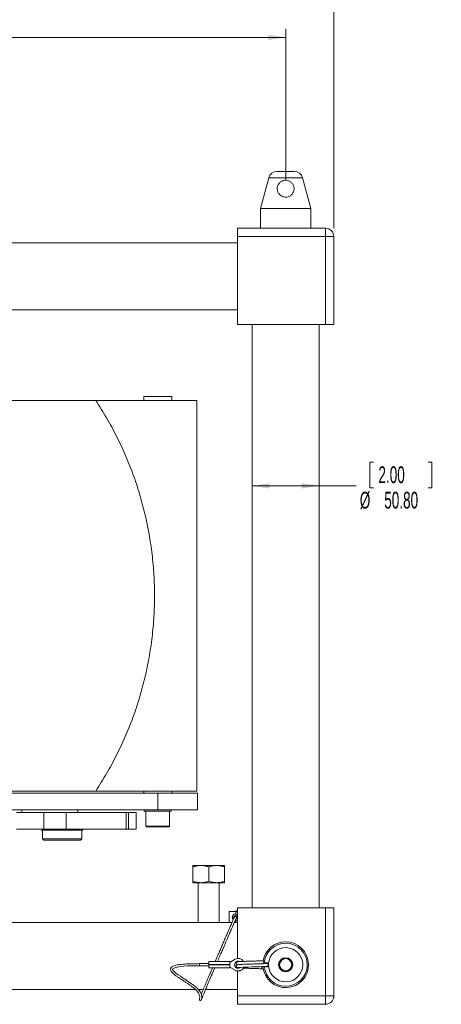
# Model space of a CAD drawing. Header units: millimetres. Extents: x 0 to 1118, y 0 to 864.
# Tile 19 of 22: x 728 to 808, y 388 to 574. Entities that reach past the tile are written whole.
import ezdxf

# ---------------------------------------------------------------- set-up
doc = ezdxf.new("R2010")
doc.units = ezdxf.units.MM
doc.styles.add('SLDTEXTSTYLE3', font='TXT', dxfattribs={"width": 0.605})
doc.dimstyles.new('SLDDIMSTYLE0', dxfattribs={"dimtxt": 3.175, "dimasz": 3.302, "dimexe": 0, "dimexo": 0.0625, "dimgap": 0.79375, "dimtad": 0, "dimtih": 1, "dimtoh": 1, "dimlfac": 4, "dimrnd": 1e-09, "dimzin": 4, "dimdsep": 46, "dimtxsty": 'SLDTEXTSTYLE3', "dimsah": 1, "dimcen": 0.09, "dimadec": 0, "dimazin": 1, "dimtfac": 1, "dimtofl": 0, "dimtmove": 0, "dimatfit": 3, "dimfxl": 1, "dimfrac": 2, "dimtolj": 1, "dimtzin": 12, "dimarcsym": 0})
doc.dimstyles.new('SLDDIMSTYLE3', dxfattribs={"dimtxt": 3.175, "dimasz": 3.302, "dimexe": 0, "dimexo": 0.0625, "dimgap": 0.79375, "dimtad": 0, "dimtih": 1, "dimtoh": 1, "dimlfac": 4, "dimrnd": 1e-09, "dimzin": 4, "dimdsep": 46, "dimtxsty": 'SLDTEXTSTYLE3', "dimsah": 1, "dimcen": 0.09, "dimadec": 0, "dimazin": 1, "dimtfac": 1, "dimtofl": 0, "dimtmove": 0, "dimatfit": 3, "dimfxl": 1, "dimfrac": 2, "dimtolj": 1, "dimtzin": 12, "dimarcsym": 0})

# ---------------------------------------------------------------- blocks, each defined once
blk = doc.blocks.new('_D_12')
at = {"color": 7, "linetype": 'Continuous', "lineweight": 0}
for p, q in [((587.8, 534.6), (587.8, 591.39)), ((787.3, 534.6), (787.3, 591.39)), ((587.8, 589.79), (680.88, 589.79)), ((787.3, 589.79), (694.22, 589.79))]:
    blk.add_line(p, q, dxfattribs=at)
for points in [[(587.8, 589.79), (591.1, 589.28), (591.1, 590.29)], [(787.3, 589.79), (783.99, 590.29), (783.99, 589.28)]]:
    blk.add_solid(points, dxfattribs=at)
at = {"color": 7, "linetype": 'Continuous', "lineweight": 0, "insert": (680.88, 591.44), "char_height": 3.175, "attachment_point": 1, "style": 'SLDTEXTSTYLE3'}
blk.add_mtext('798.00', dxfattribs=at)
blk = doc.blocks.new('_D_13')
at = {"color": 7, "linetype": 'Continuous', "lineweight": 0}
for p, q in [((596.92, 543.69), (596.92, 572.34)), ((596.92, 570.74), (680.88, 570.74)), ((778.17, 570.74), (694.22, 570.74)), ((778.17, 543.69), (778.17, 572.34))]:
    blk.add_line(p, q, dxfattribs=at)
for points in [[(596.92, 570.74), (600.22, 570.23), (600.22, 571.24)], [(778.17, 570.74), (774.87, 571.24), (774.87, 570.23)]]:
    blk.add_solid(points, dxfattribs=at)
at = {"color": 7, "linetype": 'Continuous', "lineweight": 0, "insert": (680.88, 572.39), "char_height": 3.175, "attachment_point": 1, "style": 'SLDTEXTSTYLE3'}
blk.add_mtext('725.00', dxfattribs=at)
blk = doc.blocks.new('_D_14')
at = {"color": 7, "linetype": 'Continuous', "lineweight": 0}
for p, q in [((794.84, 490.27), (794.11, 490.27)), ((794.11, 490.27), (794.11, 485.4)), ((805.15, 490.27), (805.88, 490.27)), ((805.88, 490.27), (805.88, 485.4)), ((771.82, 485.79), (784.52, 485.79)), ((784.52, 485.79), (791.51, 485.79)), ((794.11, 485.4), (794.84, 485.4)), ((805.88, 485.4), (805.15, 485.4))]:
    blk.add_line(p, q, dxfattribs=at)
for points in [[(771.82, 485.79), (775.12, 485.28), (775.12, 486.3)], [(784.52, 485.79), (781.22, 486.3), (781.22, 485.28)]]:
    blk.add_solid(points, dxfattribs=at)
at = {"color": 7, "linetype": 'Continuous', "lineweight": 0, "char_height": 3.175, "attachment_point": 1, "style": 'SLDTEXTSTYLE3'}
for s, insert in [('2.00', (795.75, 489.49)), ('%%c', (792.22, 484.67)), ('50.80', (796.85, 484.67))]:
    blk.add_mtext(s, dxfattribs=dict(at, insert=insert))

msp = doc.modelspace()

# ---------------------------------------------------------------- linework, layer by layer
at = {"color": 7, "linetype": 'Continuous', "lineweight": 15}
for p, q in [((776.5304, 545.3368), (779.8103, 545.3368)), ((774.9608, 544.1323), (773.4079, 538.3368)), ((782.9329, 538.3368), (781.38, 544.1323)), ((773.4079, 538.3368), (773.4079, 534.5868)), ((773.4079, 538.3368), (782.9329, 538.3368)), ((782.9329, 534.5868), (782.9329, 538.3368)), ((769.0454, 534.5868), (785.7079, 534.5868)), ((769.0454, 532.9993), (769.0454, 534.5868)), ((785.7079, 534.5868), (785.7079, 532.9993)), ((769.0454, 531.8118), (606.0454, 531.8118)), ((769.0454, 516.3368), (769.0454, 532.9993)), ((785.7079, 532.9993), (769.0454, 532.9993)), ((785.7079, 516.3368), (785.7079, 532.9993)), ((787.2954, 532.9993), (785.7079, 532.9993)), ((787.2954, 532.9993), (787.2954, 516.3368)), ((606.0454, 519.1118), (769.0454, 519.1118)), ((785.7079, 516.3368), (769.0454, 516.3368)), ((771.8204, 516.3368), (771.8204, 405.8368)), ((784.5204, 405.8368), (784.5204, 516.3368)), ((787.2954, 516.3368), (785.7079, 516.3368)), ((761.2984, 501.9805), (742.1554, 501.9805)), ((751.2859, 502.7305), (751.2859, 501.9805)), ((751.2859, 502.7305), (753.9234, 502.7305)), ((753.9234, 502.7305), (756.5609, 502.7305)), ((756.5609, 501.9805), (756.5609, 502.7305)), ((761.2984, 427.9805), (761.2984, 501.9805)), ((726.2929, 427.6055), (753.9229, 427.6055)), ((742.1554, 427.9805), (761.2984, 427.9805)), ((751.2859, 427.9805), (751.2859, 427.6055)), ((753.9229, 424.4305), (753.9229, 427.6055)), ((753.9229, 427.6055), (761.4229, 427.6055)), ((756.5609, 427.6055), (756.5609, 427.9805)), ((761.4229, 427.6055), (761.4229, 424.4305)), ((725.0679, 424.4305), (753.9229, 424.4305)), ((727.1381, 423.9305), (732.3137, 423.9305)), ((728.1679, 423.9305), (728.1679, 424.4305)), ((732.3137, 420.7555), (732.3137, 423.9305)), ((732.3137, 423.9305), (736.5429, 423.9305)), ((736.5429, 420.7555), (736.5429, 423.9305)), ((736.5429, 423.9305), (747.9298, 423.9305)), ((738.7383, 423.9305), (738.7383, 424.4305)), ((747.9298, 420.7555), (747.9298, 423.9305)), ((747.9298, 423.9305), (748.3959, 423.9305)), ((748.3959, 423.9305), (748.3959, 420.7555)), ((748.3959, 423.9305), (749.8312, 423.9305)), ((749.8312, 420.7555), (749.8312, 423.9305)), ((751.3604, 424.4305), (751.3604, 424.1805)), ((756.4854, 424.1805), (751.3604, 424.1805)), ((751.6729, 424.1805), (751.6729, 421.3305)), ((761.4229, 424.4305), (753.9229, 424.4305)), ((756.1729, 421.3305), (756.1729, 424.1805)), ((756.4854, 424.1805), (756.4854, 424.4305)), ((727.1381, 420.7555), (732.3137, 420.7555)), ((731.8554, 420.7555), (731.8554, 420.593)), ((731.8554, 420.593), (739.7304, 420.593)), ((732.0429, 420.593), (732.0429, 418.943)), ((732.3137, 420.7555), (736.5429, 420.7555)), ((736.5429, 420.7555), (747.9298, 420.7555)), ((739.5429, 418.943), (739.5429, 420.593)), ((739.7304, 420.593), (739.7304, 420.7555)), ((748.3959, 420.7555), (747.9298, 420.7555)), ((748.3959, 420.7555), (749.8312, 420.7555)), ((732.0429, 418.943), (732.2929, 418.693)), ((732.0429, 418.943), (739.5429, 418.943)), ((739.2929, 418.693), (732.2929, 418.693)), ((739.2929, 418.693), (739.5429, 418.943)), ((760.5803, 413.8743), (762.0803, 413.8743)), ((760.5803, 410.8922), (760.5803, 413.6063)), ((762.0803, 413.8743), (765.0803, 413.8743)), ((763.5803, 410.8922), (763.5803, 413.6063)), ((765.0803, 413.8743), (766.5803, 413.8743)), ((766.5803, 413.6063), (766.5803, 410.8922)), ((760.5803, 410.6243), (762.0803, 410.6243)), ((761.5803, 410.6243), (761.5803, 403.0618)), ((762.0803, 410.6243), (765.0803, 410.6243)), ((765.0803, 410.6243), (766.5803, 410.6243)), ((765.5803, 403.0618), (765.5803, 410.6243)), ((768.7121, 405.1493), (767.4621, 405.1493)), ((767.4621, 405.1493), (767.4621, 404.0868)), ((769.0454, 405.2774), (768.7121, 405.2774)), ((768.7121, 405.2774), (768.7121, 405.1113)), ((768.7121, 405.1113), (769.0454, 405.1113)), ((768.7121, 405.1113), (768.7121, 404.6787)), ((769.0454, 405.8368), (785.7079, 405.8368)), ((769.0454, 396.2709), (769.0454, 405.8368)), ((785.7079, 389.1743), (785.7079, 405.8368)), ((785.7079, 405.8368), (787.2954, 405.8368)), ((787.2954, 405.8368), (787.2954, 389.1743)), ((767.9876, 403.0618), (724.7929, 403.0618)), ((767.4621, 404.0868), (767.4621, 403.0618)), ((768.3519, 404.1116), (768.0537, 404.1116)), ((768.0537, 404.062), (768.3519, 404.062)), ((768.3759, 403.9673), (768.3519, 404.062)), ((769.0454, 403.0618), (768.4201, 403.0618)), ((768.7121, 404.3776), (768.7121, 404.2747)), ((768.7121, 403.4948), (768.7121, 403.0623)), ((768.7121, 403.0623), (769.0454, 403.0623)), ((767.5823, 395.6821), (763.6135, 395.6821)), ((763.6135, 395.6821), (763.6135, 395.1116)), ((767.5823, 395.5305), (768.5632, 396.1113)), ((767.5823, 395.6821), (767.5823, 395.1116)), ((769.0454, 395.6338), (769.0454, 395.7629)), ((763.6135, 395.2852), (761.8033, 395.2852)), ((761.8033, 394.8883), (761.8033, 395.2852)), ((761.8033, 394.8883), (763.6135, 394.8883)), ((763.6135, 395.062), (763.6135, 395.1116)), ((767.5823, 395.1116), (763.6135, 395.1116)), ((763.6135, 395.062), (767.5823, 395.062)), ((763.6135, 395.062), (763.6135, 394.4914)), ((763.6135, 394.4914), (767.5823, 394.4914)), ((767.5823, 395.062), (767.5823, 395.1116)), ((767.5823, 395.062), (767.5823, 394.4914)), ((768.5632, 394.0623), (767.5823, 394.643)), ((769.0454, 394.4106), (769.0454, 394.5201)), ((769.0454, 389.1743), (769.0454, 393.9026)), ((614.0189, 390.3618), (761.0719, 390.3618)), ((761.6219, 390.3618), (762.5362, 390.3618)), ((762.9651, 390.3618), (769.0454, 390.3618)), ((761.8516, 388.6431), (761.8455, 388.6252)), ((769.0454, 389.1743), (785.7079, 389.1743)), ((769.0454, 387.5868), (769.0454, 389.1743)), ((785.7079, 389.1743), (785.7079, 387.5868)), ((787.2954, 389.1743), (785.7079, 389.1743)), ((787.2591, 388.8368), (787.2954, 388.8368)), ((787.2954, 388.8368), (787.2954, 389.1743)), ((785.7079, 387.5868), (769.0454, 387.5868))]:
    msp.add_line(p, q, dxfattribs=at)
at = {"color": 9, "linetype": 'Continuous', "lineweight": 15}
for p, q in [((781.38, 544.1323), (774.9608, 544.1323)), ((751.6729, 421.3305), (756.1729, 421.3305))]:
    msp.add_line(p, q, dxfattribs=at)
at = {"color": 7, "linetype": 'Continuous', "lineweight": 15, "flags": 128}
for points in [[(773.8115, 395.2868), (773.8848, 395.3078), (773.9481, 395.3677), (773.9905, 395.4573), (774.0053, 395.563), (773.9905, 395.6687), (773.9481, 395.7583), (773.8848, 395.8182), (773.81, 395.8392)], [(762.1657, 388.3913), (762.2022, 388.4968), (762.2547, 388.7459), (762.262, 389.0505), (762.2257, 389.3307), (762.1414, 389.6069), (762.006, 389.8713), (761.7954, 390.1747), (761.3289, 390.6775), (760.6925, 391.2158), (760.3159, 391.4961), (759.8923, 391.7917), (759.4255, 392.1025), (758.9375, 392.4184), (758.5284, 392.6815), (758.2059, 392.8914), (757.8074, 393.1592), (757.3454, 393.4962), (757.0079, 393.7882), (756.8163, 394.0122), (756.7411, 394.1913), (756.8063, 394.3322), (756.8956, 394.3958), (757.0105, 394.4551), (757.2969, 394.5576), (757.6844, 394.6483), (758.1707, 394.7249), (758.785, 394.7903), (759.5721, 394.843), (760.5714, 394.8704), (761.8033, 394.8883), (761.8033, 394.8883)], [(769.109, 394.5255), (769.1404, 394.5395), (769.2493, 394.5542), (769.6111, 394.5796), (770.0416, 394.5986), (770.4709, 394.6151), (770.8386, 394.6284), (771.1229, 394.6384), (771.7383, 394.659), (772.42, 394.6805), (772.8065, 394.6923), (773.2592, 394.7081), (773.7433, 394.728), (774.1928, 394.7511), (774.5228, 394.7754), (774.661, 394.8019), (774.661, 394.8019)], [(773.6399, 394.7265), (773.6296, 394.6964), (773.6147, 394.5907), (773.6296, 394.485), (773.6719, 394.3953), (773.7353, 394.3355), (773.81, 394.3144), (773.8848, 394.3355), (773.9003, 394.3457)]]:
    msp.add_lwpolyline(points, dxfattribs=at)
at = {"color": 7, "linetype": 'Continuous', "lineweight": 15}
for radius in [1.3335, 1.3018, 1.2764, 1.2446, 1.1494]:
    msp.add_circle((778.1704, 395.0868), radius, dxfattribs=at)
for centre, radius, start, end in [((776.5304, 543.7118), 1.625, 90, 165), ((779.8103, 543.7118), 1.625, 15, 90), ((785.7079, 532.9993), 1.5875, 360, 90), ((751.8229, 421.3305), 0.15, 180, 270), ((756.0229, 421.3305), 0.15, 270, 0), ((768.6485, 404.0868), 0.5953, 48.189685, 177.611985), ((768.6485, 404.0868), 0.5953, 182.388015, 226.778943), ((768.6485, 404.0868), 0.2977, 289.246788, 175.219808), ((768.6485, 404.0868), 0.1984, 336.481876, 157.958475), ((768.6485, 404.0868), 0.5953, 266.01995, 311.810315), ((778.1704, 395.0868), 4.3339, 184.66998, 90), ((778.1704, 395.0868), 4.3339, 90, 170.392021), ((778.1704, 395.0868), 3.2435, 183.186088, 176.813912), ((769.1698, 395.0868), 0.6875, 60.933777, 180), ((769.1698, 395.0868), 1.1906, 32.062159, 120.629824), ((769.1698, 395.0868), 0.6875, 180, 312.241505), ((769.1698, 395.0868), 1.1906, 239.370176, 335.697291), ((774.5985, 395.0868), 0.3473, 333.260309, 26.739691), ((774.5985, 395.0868), 0.379, 331.601288, 28.398712), ((785.7079, 389.1743), 1.5875, 270, 0)]:
    msp.add_arc(centre, radius, start, end, dxfattribs=at)
at = {"color": 9, "linetype": 'Continuous', "lineweight": 15}
for start, end in [(270, 176.961959), (184.820649, 270)]:
    msp.add_arc((778.1704, 395.0868), 4.0727, start, end, dxfattribs=at)
at = {"color": 7, "linetype": 'Continuous', "lineweight": 15}
for points, knots in [([(776.6001, 541.7798), (776.5826, 541.9462), (776.5475, 542.2795), (776.7005, 542.7833), (776.9928, 543.2089), (777.4051, 543.5242), (777.9108, 543.6964), (778.454, 543.6918), (778.9636, 543.5104), (779.3864, 543.173), (779.6714, 542.7187), (779.7898, 542.219), (779.7542, 541.7233), (779.5644, 541.2418), (779.2015, 540.8168), (778.6917, 540.5374), (778.147, 540.4604), (777.6638, 540.5462), (777.2434, 540.7547), (776.8835, 541.0921), (776.6774, 541.4575), (776.6172, 541.7087), (776.6001, 541.7798)], [0, 0, 0, 0, 0.05097381, 0.1021227, 0.14999211, 0.19899953, 0.25093981, 0.30286416, 0.35390892, 0.40583853, 0.45776163, 0.50650666, 0.55455639, 0.60779404, 0.66798553, 0.72827826, 0.77984539, 0.824506, 0.8692971, 0.91945024, 0.97721005, 1, 1, 1, 1]), ([(630.4412, 501.9805), (630.9632, 501.9805), (632.0153, 501.9805), (633.5865, 501.9805), (635.1536, 501.9805), (636.8257, 501.9805), (638.5913, 501.9805), (640.6528, 501.9805), (642.8743, 501.9805), (645.2462, 501.9805), (647.9711, 501.9805), (651.0188, 501.9805), (654.0729, 501.9805), (656.7785, 501.9805), (659.1585, 501.9805), (661.408, 501.9805), (663.5125, 501.9805), (665.8631, 501.9805), (668.7065, 501.9805), (672.0499, 501.9805), (675.4687, 501.9805), (678.7141, 501.9805), (681.7739, 501.9805), (684.6191, 501.9805), (687.4547, 501.9805), (690.2708, 501.9805), (693.5507, 501.9805), (697.2696, 501.9805), (701.6656, 501.9805), (706.2905, 501.9805), (711.174, 501.9805), (716.1043, 501.9805), (721.1162, 501.9805), (726.2207, 501.9805), (730.5619, 501.9805), (734.081, 501.9805), (736.7565, 501.9805), (739.4493, 501.9805), (741.2534, 501.9805), (742.1555, 501.9805)], [0, 0, 0, 0, 0.01326553, 0.02673923, 0.04021537, 0.0538769, 0.07079354, 0.08771438, 0.11070747, 0.13372215, 0.15673495, 0.19154205, 0.22528938, 0.24794705, 0.27061099, 0.2932526, 0.31049524, 0.32773694, 0.35588549, 0.38464521, 0.41340862, 0.44277175, 0.46712329, 0.49168468, 0.51624983, 0.54120041, 0.56615393, 0.60396785, 0.64178649, 0.68598237, 0.73020535, 0.77442451, 0.81871405, 0.86359154, 0.90858941, 0.93136448, 0.9541383, 0.97707047, 1, 1, 1, 1]), ([(742.1555, 427.9805), (742.8584, 429.0818), (744.2646, 431.2849), (746.1246, 434.7388), (747.7936, 438.2863), (749.2485, 441.9281), (750.4885, 445.6487), (751.5097, 449.4354), (752.3069, 453.275), (752.878, 457.1542), (753.2217, 461.0609), (753.3367, 464.9805), (753.2217, 468.9001), (752.878, 472.8067), (752.3069, 476.6859), (751.5097, 480.5255), (750.4885, 484.3122), (749.2486, 488.0329), (747.7936, 491.6746), (746.1246, 495.2221), (744.2647, 498.6761), (742.8584, 500.8792), (742.1555, 501.9805)], [0, 0, 0, 0, 0.0499903, 0.10000051, 0.15000905, 0.19997069, 0.25000012, 0.30002642, 0.34998887, 0.39999778, 0.45000932, 0.5, 0.54998956, 0.60000054, 0.65001001, 0.6999719, 0.74999988, 0.80002764, 0.84998984, 0.89999781, 0.95000914, 1, 1, 1, 1]), ([(742.1555, 427.9805), (741.2592, 427.9805), (739.4665, 427.9805), (736.7777, 427.9805), (734.0928, 427.9805), (731.4005, 427.9805), (728.7985, 427.9805), (727.0981, 427.9805), (726.2929, 427.9805)], [0, 0, 0, 0, 0.16771202, 0.3354431, 0.50449345, 0.67355339, 0.84541343, 1, 1, 1, 1]), ([(751.8229, 421.1805), (751.8509, 421.1805), (751.8941, 421.1805), (752.156, 421.1805), (752.427, 421.1805), (752.7634, 421.1805), (753.2523, 421.1805), (753.9229, 421.1805), (754.5934, 421.1805), (755.0824, 421.1805), (755.4188, 421.1805), (755.6898, 421.1805), (755.9517, 421.1805), (755.9948, 421.1805), (756.0229, 421.1805)], [0, 0, 0, 0, 0.11972842, 0.18418033, 0.25, 0.31581967, 0.38027158, 0.5, 0.61972842, 0.68418033, 0.75, 0.81581967, 0.88027158, 1, 1, 1, 1]), ([(760.5803, 413.6063), (760.8239, 413.6812), (761.3156, 413.8324), (761.8238, 413.8602), (762.0803, 413.8743)], [0, 0, 0, 0, 0.495457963, 1, 1, 1, 1]), ([(760.5803, 413.8743), (760.5803, 413.8608), (760.5803, 413.8335), (760.5803, 413.6826), (760.5803, 413.6063)], [0, 0, 0, 0, 0.49451073, 1, 1, 1, 1]), ([(762.0803, 413.8743), (762.3316, 413.8608), (762.8399, 413.8335), (763.3317, 413.6826), (763.5803, 413.6063)], [0, 0, 0, 0, 0.494510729, 1, 1, 1, 1]), ([(763.5803, 413.6063), (763.8239, 413.6812), (764.3156, 413.8324), (764.8238, 413.8602), (765.0803, 413.8743)], [0, 0, 0, 0, 0.49545796, 1, 1, 1, 1]), ([(765.0803, 413.8743), (765.3316, 413.8608), (765.8399, 413.8335), (766.3317, 413.6826), (766.5803, 413.6063)], [0, 0, 0, 0, 0.494510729, 1, 1, 1, 1]), ([(766.5803, 413.6063), (766.5803, 413.6812), (766.5803, 413.8324), (766.5803, 413.8602), (766.5803, 413.8743)], [0, 0, 0, 0, 0.49545796, 1, 1, 1, 1]), ([(762.0803, 410.6243), (761.8289, 410.6378), (761.3207, 410.6651), (760.8289, 410.8159), (760.5803, 410.8922)], [0, 0, 0, 0, 0.49451073, 1, 1, 1, 1]), ([(760.5803, 410.8922), (760.5803, 410.8173), (760.5803, 410.6662), (760.5803, 410.6383), (760.5803, 410.6243)], [0, 0, 0, 0, 0.49545796, 1, 1, 1, 1]), ([(763.5803, 410.8922), (763.3367, 410.8173), (762.845, 410.6662), (762.3367, 410.6383), (762.0803, 410.6243)], [0, 0, 0, 0, 0.495457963, 1, 1, 1, 1]), ([(765.0803, 410.6243), (764.8289, 410.6378), (764.3207, 410.6651), (763.8289, 410.8159), (763.5803, 410.8922)], [0, 0, 0, 0, 0.494510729, 1, 1, 1, 1]), ([(766.5803, 410.8922), (766.3367, 410.8173), (765.845, 410.6662), (765.3367, 410.6383), (765.0803, 410.6243)], [0, 0, 0, 0, 0.49545796, 1, 1, 1, 1]), ([(766.5803, 410.6243), (766.5803, 410.6378), (766.5803, 410.6651), (766.5803, 410.8159), (766.5803, 410.8922)], [0, 0, 0, 0, 0.49451073, 1, 1, 1, 1]), ([(768.4653, 404.1629), (768.4614, 404.1539), (768.4539, 404.1367), (768.3862, 403.9808), (768.291, 403.7614), (768.1328, 403.3968), (767.897, 402.8532), (767.5333, 402.0134), (767.1285, 401.0795), (766.7065, 400.1035), (766.3429, 399.2603), (766.0175, 398.505), (765.7288, 397.8355), (765.4614, 397.2163), (765.2015, 396.6139), (764.9795, 396.0989), (764.8458, 395.788), (764.8003, 395.6821)], [0, 0, 0, 0, 0.04694006, 0.08979128, 0.13032321, 0.1704061, 0.25042876, 0.32933714, 0.45199781, 0.54878984, 0.63523461, 0.71345204, 0.7818502, 0.84142045, 0.90417267, 0.96733113, 1, 1, 1, 1]), ([(765.2329, 395.6821), (765.3804, 396.0257), (765.6616, 396.6807), (766.0555, 397.596), (766.3928, 398.3778), (766.6443, 398.9594), (766.8574, 399.4517), (767.0773, 399.9598), (767.3656, 400.6263), (767.7067, 401.4151), (768.075, 402.2658), (768.3769, 402.9621), (768.5889, 403.4511), (768.7197, 403.7525), (768.8156, 403.9735), (768.8262, 403.9977), (768.8317, 404.0105)], [0, 0, 0, 0, 0.10742788, 0.20476268, 0.28650138, 0.35274701, 0.38768357, 0.44170044, 0.51336548, 0.59936781, 0.69481969, 0.79362691, 0.84286513, 0.89212722, 0.94335315, 1, 1, 1, 1]), ([(769.081, 395.639), (769.0565, 395.6367), (769.0029, 395.6318), (768.9145, 395.5933), (768.8464, 395.5286), (768.8073, 395.4547), (768.7904, 395.3882), (768.7906, 395.3175), (768.8087, 395.2491), (768.8423, 395.1887), (768.8995, 395.1273), (768.9683, 395.0853), (769.0198, 395.0787), (769.0351, 395.0767)], [0, 0, 0, 0, 0.09467885, 0.20695553, 0.34001385, 0.41438328, 0.49257106, 0.57290025, 0.65333702, 0.73186961, 0.80688197, 0.94249269, 1, 1, 1, 1]), ([(773.7927, 395.8389), (773.7711, 395.8378), (773.6255, 395.8301), (773.284, 395.8169), (772.8394, 395.8011), (772.3303, 395.786), (771.7575, 395.768), (771.2229, 395.7501), (770.7997, 395.7353), (770.4234, 395.7216), (769.9847, 395.7049), (769.525, 395.6855), (769.2189, 395.6637), (769.0581, 395.6435), (769.0393, 395.6326), (769.0296, 395.627)], [0, 0, 0, 0, 0.01581818, 0.1065398, 0.18230417, 0.24334917, 0.3474734, 0.44239096, 0.488102, 0.55054609, 0.631545, 0.730483, 0.853949, 0.92461257, 1, 1, 1, 1]), ([(774.2869, 395.3116), (774.2926, 395.3212), (774.3197, 395.3666), (774.4, 395.4228), (774.5185, 395.4684), (774.6518, 395.4695), (774.7796, 395.4238), (774.8748, 395.3459), (774.9129, 395.2804), (774.9274, 395.2555)], [0, 0, 0, 0, 0.04212637, 0.19879251, 0.36327783, 0.53593984, 0.71391842, 0.89087725, 1, 1, 1, 1]), ([(774.9087, 395.243), (774.8957, 395.265), (774.8608, 395.3241), (774.7741, 395.3947), (774.6573, 395.4363), (774.535, 395.4356), (774.4275, 395.3932), (774.3592, 395.3493), (774.3383, 395.3162), (774.3377, 395.3153)], [0, 0, 0, 0, 0.10970273, 0.29408241, 0.48020759, 0.66087151, 0.83260613, 0.99556306, 1, 1, 1, 1]), ([(761.8033, 395.2852), (761.3866, 395.2809), (760.6337, 395.2732), (759.6101, 395.2476), (758.7964, 395.1936), (758.1481, 395.1267), (757.6263, 395.0468), (757.1997, 394.9487), (756.8385, 394.8253), (756.5683, 394.6666), (756.4076, 394.4745), (756.3241, 394.2533), (756.3625, 393.982), (756.5511, 393.6834), (756.8374, 393.3924), (757.2213, 393.0843), (757.645, 392.7867), (758.0478, 392.5197), (758.4411, 392.2656), (758.8826, 391.9827), (759.3694, 391.6668), (759.841, 391.3486), (760.2615, 391.048), (760.6296, 390.7641), (761.0533, 390.405), (761.3987, 390.0501), (761.6454, 389.7173), (761.7912, 389.4398), (761.8828, 389.1607), (761.8837, 388.9521), (761.8551, 388.7122), (761.8525, 388.6626), (761.8511, 388.6366)], [0, 0, 0, 0, 0.06165324, 0.11140735, 0.15155707, 0.18388359, 0.21084186, 0.23452178, 0.25562653, 0.27942425, 0.29384345, 0.3083739, 0.33407587, 0.35790953, 0.38333384, 0.41368701, 0.44477946, 0.46813829, 0.48894144, 0.5158271, 0.54597538, 0.57440785, 0.60120204, 0.62717507, 0.65313035, 0.70581989, 0.74154668, 0.77735957, 0.81476349, 0.86478439, 0.92908848, 1, 1, 1, 1]), ([(762.1687, 388.3955), (762.1735, 388.4113), (762.1824, 388.4412), (762.2894, 388.7273), (762.4687, 389.1692), (762.7054, 389.742), (762.9827, 390.4049), (763.2769, 391.103), (763.6333, 391.944), (764.0785, 392.9883), (764.4699, 393.903), (764.6904, 394.417), (764.7223, 394.4914)], [0, 0, 0, 0, 0.10575253, 0.19983422, 0.28587659, 0.36825498, 0.47286296, 0.56841596, 0.65062768, 0.80487673, 0.97173367, 1, 1, 1, 1]), ([(764.2892, 394.4914), (764.2083, 394.3026), (763.9973, 393.8099), (763.6609, 393.0221), (763.2702, 392.1041), (762.8695, 391.1585), (762.5129, 390.3077), (762.2714, 389.7266), (762.1899, 389.5229), (762.1769, 389.4904)], [0, 0, 0, 0, 0.10635291, 0.27746141, 0.44651653, 0.63251964, 0.82662653, 0.97238592, 1, 1, 1, 1]), ([(769.081, 395.0834), (769.0565, 395.0811), (769.0029, 395.0762), (768.9145, 395.0376), (768.8464, 394.973), (768.8073, 394.8991), (768.7904, 394.8326), (768.7906, 394.7619), (768.8087, 394.6935), (768.8423, 394.6332), (768.8994, 394.5713), (768.9838, 394.5232), (769.0513, 394.5161), (769.0826, 394.5128)], [0, 0, 0, 0, 0.0893511, 0.19530977, 0.32088066, 0.39106518, 0.46485319, 0.54066211, 0.61657256, 0.69068598, 0.76147726, 0.88945692, 1, 1, 1, 1]), ([(773.7929, 395.2833), (773.7712, 395.2821), (773.6256, 395.2745), (773.284, 395.2612), (772.8394, 395.2455), (772.3303, 395.2304), (771.7575, 395.2123), (771.2229, 395.1944), (770.7997, 395.1796), (770.4234, 395.166), (769.9847, 395.1493), (769.525, 395.1299), (769.2189, 395.1081), (769.0581, 395.0878), (769.0393, 395.077), (769.0296, 395.0714)], [0, 0, 0, 0, 0.01588173, 0.10659749, 0.18235697, 0.24339802, 0.34751553, 0.44242696, 0.48813505, 0.55057511, 0.63156879, 0.7305004, 0.85395843, 0.92461744, 1, 1, 1, 1]), ([(769.0301, 394.5241), (769.0467, 394.5175), (769.0783, 394.505), (769.2388, 394.4902), (769.3961, 394.4802), (769.4581, 394.4763)], [0, 0, 0, 0, 0.40026387, 0.76373883, 1, 1, 1, 1]), ([(769.2149, 395.1052), (769.2257, 395.1068), (769.2965, 395.1169), (769.5609, 395.1342), (769.9982, 395.1528), (770.4298, 395.1693), (770.802, 395.1828), (771.2238, 395.1976), (771.7577, 395.2155), (772.3308, 395.2336), (772.8421, 395.2487), (773.292, 395.2646), (773.6389, 395.278), (773.7892, 395.2859), (773.8115, 395.2871)], [0, 0, 0, 0, 0.02500408, 0.16415602, 0.27631836, 0.36853305, 0.43981556, 0.49206577, 0.60066605, 0.71995779, 0.78999489, 0.87709162, 0.98170626, 1, 1, 1, 1]), ([(770.147, 394.4416), (770.1581, 394.4411), (770.2665, 394.4363), (770.5726, 394.4248), (771.0389, 394.4094), (771.6277, 394.392), (772.2977, 394.3701), (772.9291, 394.3481), (773.448, 394.3288), (773.6844, 394.3194), (773.8055, 394.3145)], [0, 0, 0, 0, 0.01106832, 0.10780743, 0.2624458, 0.38913179, 0.55427222, 0.76096421, 0.877537, 1, 1, 1, 1]), ([(774.5839, 395.3489), (774.5619, 395.341), (774.5196, 395.3259), (774.2194, 395.3044), (773.9226, 395.2897), (773.7929, 395.2833)], [0, 0, 0, 0, 0.37838119, 0.72842428, 1, 1, 1, 1]), ([(774.9274, 394.9181), (774.9173, 394.8999), (774.8873, 394.8461), (774.8123, 394.7725), (774.6982, 394.7149), (774.5673, 394.701), (774.4586, 394.719), (774.4081, 394.7563), (774.395, 394.766)], [0, 0, 0, 0, 0.09671736, 0.28648179, 0.48904818, 0.70337221, 0.92295633, 1, 1, 1, 1]), ([(774.6616, 395.3492), (774.6467, 395.3556), (774.617, 395.3683), (774.5195, 395.3816), (774.427, 395.3879), (774.4258, 395.3879)], [0, 0, 0, 0, 0.49594827, 0.99377304, 1, 1, 1, 1]), ([(774.4563, 394.7705), (774.4571, 394.77), (774.493, 394.7455), (774.5804, 394.7357), (774.6995, 394.7467), (774.8041, 394.7997), (774.8723, 394.8663), (774.8997, 394.9147), (774.9087, 394.9305)], [0, 0, 0, 0, 0.00571151, 0.24368058, 0.47625614, 0.69571758, 0.90048846, 1, 1, 1, 1]), ([(774.6085, 394.7906), (774.6332, 394.7928), (774.6868, 394.7977), (774.7758, 394.8361), (774.8444, 394.9008), (774.8837, 394.9748), (774.9007, 395.0413), (774.9006, 395.112), (774.8827, 395.1804), (774.8493, 395.2407), (774.7925, 395.3025), (774.7087, 395.3506), (774.6413, 395.3578), (774.6102, 395.3612)], [0, 0, 0, 0, 0.09125252, 0.19840572, 0.32458428, 0.39488901, 0.46868933, 0.54440948, 0.6201326, 0.69395804, 0.7643542, 0.89117987, 1, 1, 1, 1]), ([(774.9274, 395.2555), (774.9245, 395.2539), (774.9187, 395.2507), (774.9124, 395.2467), (774.9092, 395.2442), (774.9086, 395.2433), (774.9086, 395.243), (774.9087, 395.243)], [0, 0, 0, 0, 0.26474887, 0.5294697, 0.79492917, 0.96803938, 1, 1, 1, 1]), ([(774.9087, 394.9305), (774.9086, 394.9305), (774.9086, 394.9302), (774.9092, 394.9293), (774.9124, 394.9268), (774.9187, 394.9228), (774.9245, 394.9196), (774.9274, 394.9181)], [0, 0, 0, 0, 0.03196062, 0.20507083, 0.4705303, 0.73525113, 1, 1, 1, 1]), ([(774.9274, 395.2555), (774.9279, 395.2558), (774.9292, 395.2567), (774.9308, 395.2597), (774.9316, 395.2632), (774.9319, 395.266), (774.9319, 395.267)], [0, 0, 0, 0, 0.15789795, 0.367391, 0.7554633, 1, 1, 1, 1]), ([(774.9319, 394.9065), (774.9318, 394.908), (774.9316, 394.911), (774.9305, 394.9147), (774.9289, 394.917), (774.9278, 394.9178), (774.9274, 394.9181)], [0, 0, 0, 0, 0.34702293, 0.69635285, 0.87083609, 1, 1, 1, 1]), ([(761.8485, 388.6299), (761.8377, 388.6124), (761.8169, 388.5786), (761.8068, 388.5219), (761.8107, 388.4706), (761.8284, 388.4173), (761.8619, 388.3698), (761.912, 388.3324), (761.9718, 388.3107), (762.0425, 388.3101), (762.1152, 388.3361), (762.15, 388.374), (762.1674, 388.3929)], [0, 0, 0, 0, 0.0981231, 0.18961023, 0.27187456, 0.34397319, 0.4589798, 0.54784364, 0.64609983, 0.75830111, 0.87923614, 1, 1, 1, 1])]:
    msp.add_open_spline(points, degree=3, knots=knots, dxfattribs=at)

# ---------------------------------------------------------------- dimensions: what is measured, and where the dimension line sits
at = {"color": 7, "linetype": 'Continuous', "lineweight": 0}
for base, p1, p2, picture, middle in [((787.2954, 589.7868), (587.7954, 532.9993), (787.2954, 532.9993), '_D_12', (687.5454, 589.7868)), ((778.1704, 570.7368), (596.9204, 542.0868), (778.1704, 542.0868), '_D_13', (687.5454, 570.7368))]:
    dim = msp.add_linear_dim(base=base, p1=p1, p2=p2, dimstyle='SLDDIMSTYLE0', dxfattribs=at)
    dim.commit()
    dim.dimension.update_dxf_attribs({"geometry": picture, "text_midpoint": middle, "dimtype": 160})
dim = msp.add_linear_dim(base=(784.5204, 485.7879), p1=(771.8204, 530.3368), p2=(784.5204, 530.3368), text='%%c<>', dimstyle='SLDDIMSTYLE3', dxfattribs=at)
dim.commit()
dim.dimension.update_dxf_attribs({"geometry": '_D_14', "text_midpoint": (799.9954, 485.7879), "dimtype": 160})

doc.saveas('drawing.dxf')
